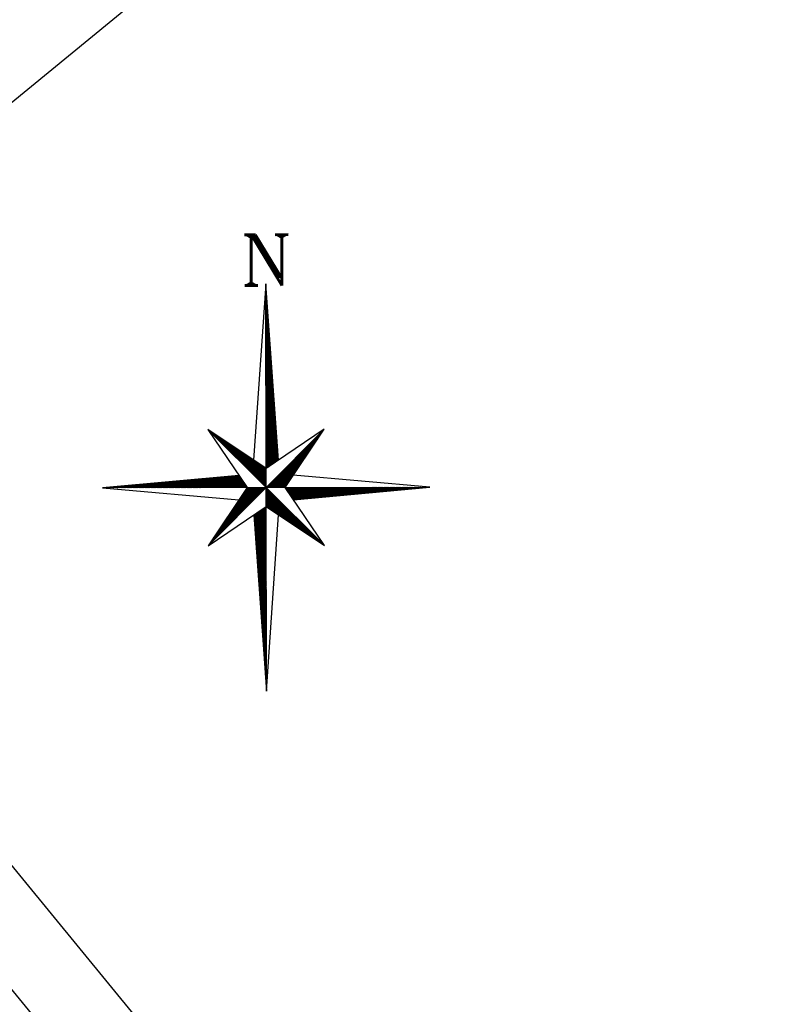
# Model space of a CAD drawing. Header units: feet. Extents: x 529188 to 529675, y 139816 to 140273.
# Tile 96 of 118: x 529552 to 529566, y 140080 to 140099. Entities that reach past the tile are written whole.
import ezdxf
from ezdxf.enums import TextEntityAlignment as Align

# ---------------------------------------------------------------- set-up
doc = ezdxf.new("R2010")
doc.units = ezdxf.units.FT
doc.header["$LTSCALE"] = 2
doc.header["$MEASUREMENT"] = 0
doc.linetypes.add('CONTINU', pattern=[0])
doc.layers.get('0').update_dxf_attribs({"linetype": 'CONTINUOUS'})
doc.layers.add('cadre250', color=7, linetype='CONTINUOUS')
doc.styles.add('ROMANT', font='ROMANT.SHX')

# ---------------------------------------------------------------- blocks, each defined once
blk = doc.blocks.new('*X34')
at = {"color": 0, "linetype": 'CONTINU'}
for p, q in [((72.04, 126.13), (72.05, 126.14)), ((72.04, 125.78), (72.07, 125.81)), ((72.04, 125.42), (72.1, 125.48)), ((72.04, 125.07), (72.12, 125.15)), ((72.04, 124.72), (72.14, 124.82)), ((72.04, 124.36), (72.17, 124.49)), ((72.04, 124.01), (72.19, 124.16)), ((72.04, 123.65), (72.21, 123.83)), ((72.04, 123.3), (72.24, 123.5)), ((72.04, 122.95), (72.26, 123.17)), ((72.04, 122.59), (72.28, 122.84)), ((72.04, 122.24), (72.31, 122.51)), ((72.04, 121.89), (72.33, 122.18)), ((72.04, 121.53), (72.35, 121.85)), ((72.04, 121.18), (72.38, 121.52)), ((72.04, 120.83), (72.4, 121.19)), ((72.04, 120.47), (72.42, 120.86)), ((72.04, 120.12), (72.45, 120.53)), ((72.04, 119.77), (72.47, 120.2)), ((72.04, 119.41), (72.49, 119.87)), ((72.04, 119.06), (72.52, 119.54)), ((72.04, 118.7), (72.54, 119.21)), ((72.04, 118.35), (72.56, 118.88)), ((72.04, 118), (72.59, 118.55)), ((72.04, 117.64), (72.61, 118.22)), ((72.04, 117.29), (72.63, 117.89)), ((72.04, 116.94), (72.66, 117.56)), ((72.04, 116.58), (72.68, 117.23)), ((72.04, 116.23), (72.7, 116.9)), ((72.04, 115.88), (72.73, 116.57)), ((72.04, 115.52), (72.75, 116.24)), ((72.04, 115.17), (72.77, 115.91)), ((72.04, 114.82), (72.8, 115.58)), ((72.04, 114.46), (72.82, 115.25)), ((72.04, 114.11), (72.84, 114.92)), ((72.04, 113.76), (72.87, 114.58)), ((72.04, 113.4), (72.89, 114.25)), ((72.04, 113.05), (72.91, 113.92)), ((72.04, 112.69), (72.94, 113.59)), ((72.04, 112.34), (72.96, 113.26)), ((72.04, 111.99), (72.98, 112.93)), ((72.04, 111.63), (73.01, 112.6)), ((72.04, 111.28), (73.03, 112.27)), ((72.04, 110.93), (73.05, 111.94)), ((72.04, 110.57), (73.08, 111.61)), ((72.04, 110.22), (73.1, 111.28)), ((72.04, 109.87), (73.12, 110.95)), ((72.04, 109.51), (73.15, 110.62)), ((72.04, 109.16), (73.17, 110.29)), ((72.04, 108.81), (73.19, 109.96)), ((72.04, 108.45), (73.22, 109.63)), ((72.04, 108.1), (73.24, 109.3)), ((72.04, 107.74), (73.26, 108.97)), ((72.04, 107.39), (73.29, 108.64)), ((72.04, 107.04), (73.31, 108.31)), ((72.04, 106.68), (73.33, 107.98)), ((72.04, 106.33), (73.36, 107.65)), ((72.04, 105.98), (73.38, 107.32)), ((72.04, 105.62), (73.4, 106.99)), ((72.04, 105.27), (73.43, 106.66)), ((72.04, 104.92), (73.45, 106.33)), ((72.04, 104.56), (73.47, 106)), ((72.04, 104.21), (73.5, 105.67)), ((72.04, 103.86), (73.52, 105.34)), ((72.04, 103.5), (73.54, 105.01)), ((72.04, 103.15), (73.57, 104.68)), ((72.04, 102.79), (73.59, 104.35)), ((72.04, 102.44), (73.61, 104.02)), ((72.04, 102.09), (73.64, 103.69)), ((72.04, 101.73), (73.66, 103.36)), ((72.04, 101.38), (73.68, 103.03)), ((72.04, 101.03), (73.71, 102.7)), ((72.04, 100.67), (73.73, 102.37)), ((72.04, 100.32), (73.75, 102.04)), ((72.04, 99.97), (73.78, 101.71)), ((72.04, 99.61), (73.8, 101.38)), ((72.04, 99.26), (73.82, 101.05)), ((72.04, 98.91), (73.85, 100.72)), ((72.04, 98.55), (73.87, 100.39)), ((72.04, 98.2), (73.89, 100.06)), ((72.04, 97.85), (73.92, 99.72)), ((72.04, 97.49), (73.94, 99.39)), ((72.04, 97.14), (73.96, 99.06)), ((72.04, 96.78), (73.99, 98.73)), ((72.04, 96.43), (74.01, 98.4)), ((72.04, 96.08), (74.03, 98.07)), ((72.04, 95.72), (74.06, 97.74)), ((72.04, 95.37), (74.08, 97.41)), ((72.04, 95.02), (74.1, 97.08)), ((72.04, 94.66), (74.13, 96.75)), ((72.04, 94.31), (74.15, 96.42)), ((72.04, 93.96), (74.17, 96.09)), ((72.04, 93.6), (74.2, 95.76)), ((72.04, 93.25), (74.22, 95.43)), ((72.04, 92.9), (74.24, 95.1)), ((72.04, 92.54), (74.27, 94.77)), ((72.04, 92.19), (74.29, 94.44)), ((72.04, 91.83), (74.31, 94.11)), ((72.04, 91.48), (74.34, 93.78)), ((72.04, 91.13), (74.36, 93.45)), ((72.04, 90.77), (74.38, 93.12)), ((72.04, 90.42), (74.41, 92.79)), ((72.04, 90.07), (74.43, 92.46)), ((72.04, 89.71), (74.45, 92.13)), ((72.04, 89.36), (74.48, 91.8)), ((72.04, 89.01), (74.5, 91.47)), ((72.04, 88.65), (74.52, 91.14)), ((72.04, 88.3), (74.55, 90.81)), ((72.04, 87.95), (74.57, 90.48)), ((72.04, 87.59), (74.59, 90.15)), ((72.04, 87.24), (74.62, 89.82)), ((72.04, 86.89), (74.64, 89.49)), ((72.04, 86.53), (74.66, 89.16)), ((72.04, 86.18), (74.69, 88.83)), ((72.04, 85.82), (74.71, 88.5)), ((72.04, 85.47), (74.73, 88.17)), ((72.04, 85.12), (74.76, 87.84)), ((72.04, 84.76), (74.78, 87.51)), ((72.04, 84.41), (74.8, 87.18)), ((72.04, 84.06), (74.83, 86.85)), ((72.04, 83.7), (74.85, 86.52)), ((72.04, 83.35), (74.87, 86.19)), ((72.04, 83), (74.9, 85.86)), ((72.04, 82.64), (74.92, 85.53)), ((72.04, 82.29), (74.94, 85.2)), ((72.04, 81.94), (74.97, 84.86)), ((72.04, 81.58), (74.99, 84.53)), ((72.04, 81.23), (75.01, 84.2)), ((55.02, 83.31), (55.05, 83.33)), ((55.2, 83.13), (55.26, 83.19)), ((55.38, 82.95), (55.47, 83.05)), ((55.55, 82.78), (55.68, 82.91)), ((55.73, 82.6), (55.89, 82.76)), ((55.91, 82.42), (56.11, 82.62)), ((56.08, 82.25), (56.32, 82.48)), ((56.26, 82.07), (56.53, 82.34)), ((56.44, 81.89), (56.74, 82.2)), ((56.61, 81.72), (56.95, 82.05)), ((56.79, 81.54), (57.16, 81.91)), ((56.97, 81.36), (57.37, 81.77)), ((57.14, 81.19), (57.58, 81.63)), ((57.32, 81.01), (57.8, 81.48)), ((57.5, 80.83), (58.01, 81.34)), ((72.04, 80.87), (75.04, 83.87)), ((72.04, 80.52), (75.06, 83.54)), ((72.04, 80.17), (75.08, 83.21)), ((72.04, 79.81), (75.11, 82.88)), ((72.04, 79.46), (75.13, 82.55)), ((72.04, 79.11), (75.15, 82.22)), ((72.04, 78.75), (75.18, 81.89)), ((72.04, 78.4), (75.2, 81.56)), ((72.31, 66.3), (88.62, 82.61)), ((72.66, 66.3), (87.9, 81.53)), ((57.67, 80.66), (58.22, 81.2)), ((57.85, 80.48), (58.43, 81.06)), ((58.03, 80.3), (58.64, 80.92)), ((58.21, 80.13), (58.85, 80.77)), ((58.38, 79.95), (59.06, 80.63)), ((58.56, 79.77), (59.28, 80.49)), ((58.74, 79.6), (59.49, 80.35)), ((58.91, 79.42), (59.7, 80.2)), ((59.09, 79.24), (59.91, 80.06)), ((59.27, 79.06), (60.12, 79.92)), ((59.44, 78.89), (60.33, 79.78)), ((59.62, 78.71), (60.54, 79.63)), ((59.8, 78.53), (60.75, 79.49)), ((59.97, 78.36), (60.97, 79.35)), ((60.15, 78.18), (61.18, 79.21)), ((60.33, 78), (61.39, 79.07)), ((60.5, 77.83), (61.6, 78.92)), ((60.68, 77.65), (61.81, 78.78)), ((60.86, 77.47), (62.02, 78.64)), ((61.03, 77.3), (62.23, 78.5)), ((72.04, 78.05), (75.22, 81.23)), ((72.04, 77.69), (75.25, 80.9)), ((72.04, 77.34), (75.27, 80.57)), ((72.04, 76.99), (75.29, 80.24)), ((72.04, 76.63), (75.32, 79.91)), ((72.04, 76.28), (75.34, 79.58)), ((72.04, 75.92), (75.36, 79.25)), ((72.04, 75.57), (75.39, 78.92)), ((72.04, 75.22), (75.41, 78.59)), ((73.01, 66.3), (87.17, 80.45)), ((73.37, 66.3), (86.44, 79.37)), ((61.21, 77.12), (62.44, 78.35)), ((61.39, 76.94), (62.66, 78.21)), ((61.56, 76.77), (62.87, 78.07)), ((61.74, 76.59), (63.08, 77.93)), ((61.92, 76.41), (63.29, 77.79)), ((62.09, 76.24), (63.5, 77.64)), ((62.27, 76.06), (63.71, 77.5)), ((62.45, 75.88), (63.92, 77.36)), ((62.62, 75.71), (64.14, 77.22)), ((62.8, 75.53), (64.35, 77.07)), ((62.98, 75.35), (64.56, 76.93)), ((63.16, 75.18), (64.77, 76.79)), ((63.33, 75), (64.98, 76.65)), ((63.51, 74.82), (65.19, 76.51)), ((63.69, 74.65), (65.4, 76.36)), ((63.86, 74.47), (65.61, 76.22)), ((64.04, 74.29), (65.83, 76.08)), ((64.22, 74.12), (66.04, 75.94)), ((64.39, 73.94), (66.25, 75.79)), ((64.57, 73.76), (66.46, 75.65)), ((64.75, 73.58), (66.67, 75.51)), ((72.04, 74.86), (75.43, 78.26)), ((72.04, 74.51), (75.46, 77.93)), ((72.04, 74.16), (75.48, 77.6)), ((72.04, 73.8), (75.5, 77.27)), ((72.04, 73.45), (75.53, 76.94)), ((72.04, 73.1), (75.55, 76.61)), ((72.04, 72.74), (75.57, 76.28)), ((72.04, 72.39), (75.6, 75.95)), ((72.04, 72.04), (75.62, 75.62)), ((73.72, 66.3), (85.71, 78.29)), ((74.07, 66.3), (84.98, 77.2)), ((74.43, 66.3), (84.25, 76.12)), ((64.92, 73.41), (66.88, 75.37)), ((65.1, 73.23), (67.09, 75.23)), ((65.28, 73.05), (67.3, 75.08)), ((65.45, 72.88), (67.52, 74.94)), ((65.63, 72.7), (67.73, 74.8)), ((65.81, 72.52), (67.94, 74.66)), ((65.98, 72.35), (68.15, 74.51)), ((66.16, 72.17), (68.36, 74.37)), ((66.34, 71.99), (68.57, 74.23)), ((66.51, 71.82), (68.78, 74.09)), ((66.69, 71.64), (69, 73.94)), ((66.87, 71.46), (69.21, 73.8)), ((67.04, 71.29), (69.42, 73.66)), ((67.22, 71.11), (69.63, 73.52)), ((67.4, 70.93), (69.84, 73.38)), ((67.57, 70.76), (70.05, 73.23)), ((67.75, 70.58), (70.26, 73.09)), ((67.93, 70.4), (70.47, 72.95)), ((68.1, 70.23), (70.69, 72.81)), ((68.28, 70.05), (70.9, 72.66)), ((72.7, 72.34), (75.64, 75.29)), ((73.78, 73.07), (75.67, 74.96)), ((74.78, 66.3), (83.53, 75.04)), ((74.86, 73.8), (75.69, 74.63)), ((75.13, 66.3), (82.8, 73.96)), ((75.49, 66.3), (82.07, 72.88)), ((58.52, 66.3), (61.93, 69.71)), ((58.87, 66.3), (62.32, 69.74)), ((59.22, 66.3), (62.71, 69.78)), ((59.58, 66.3), (63.09, 69.81)), ((59.93, 66.3), (63.48, 69.85)), ((60.28, 66.3), (63.87, 69.88)), ((60.64, 66.3), (64.1, 69.76)), ((68.46, 69.87), (71.11, 72.52)), ((68.64, 69.7), (71.32, 72.38)), ((68.81, 69.52), (71.53, 72.24)), ((68.99, 69.34), (71.74, 72.1)), ((69.17, 69.17), (71.95, 71.95)), ((69.34, 68.99), (72.04, 71.68)), ((69.52, 68.81), (72.04, 71.33)), ((69.7, 68.64), (72.04, 70.98)), ((69.87, 68.46), (72.04, 70.62)), ((70.05, 68.28), (72.04, 70.27)), ((70.23, 68.1), (72.04, 69.91)), ((75.84, 66.3), (81.34, 71.8)), ((76.19, 66.3), (80.61, 70.71)), ((28.82, 66.3), (29.32, 66.79)), ((29.17, 66.3), (29.7, 66.83)), ((29.53, 66.3), (30.09, 66.86)), ((29.88, 66.3), (30.48, 66.9)), ((30.23, 66.3), (30.87, 66.93)), ((30.59, 66.3), (31.26, 66.97)), ((30.94, 66.3), (31.65, 67)), ((31.29, 66.3), (32.03, 67.04)), ((31.65, 66.3), (32.42, 67.07)), ((32, 66.3), (32.81, 67.11)), ((32.35, 66.3), (33.2, 67.14)), ((32.71, 66.3), (33.59, 67.17)), ((33.06, 66.3), (33.98, 67.21)), ((33.41, 66.3), (34.36, 67.24)), ((33.77, 66.3), (34.75, 67.28)), ((34.12, 66.3), (35.14, 67.31)), ((34.48, 66.3), (35.53, 67.35)), ((34.83, 66.3), (35.92, 67.38)), ((35.18, 66.3), (36.31, 67.42)), ((35.54, 66.3), (36.69, 67.45)), ((35.89, 66.3), (37.08, 67.49)), ((36.24, 66.3), (37.47, 67.52)), ((36.6, 66.3), (37.86, 67.56)), ((36.95, 66.3), (38.25, 67.59)), ((37.3, 66.3), (38.63, 67.63)), ((37.66, 66.3), (39.02, 67.66)), ((38.01, 66.3), (39.41, 67.7)), ((38.36, 66.3), (39.8, 67.73)), ((38.72, 66.3), (40.19, 67.76)), ((39.07, 66.3), (40.58, 67.8)), ((39.43, 66.3), (40.96, 67.83)), ((39.78, 66.3), (41.35, 67.87)), ((40.13, 66.3), (41.74, 67.9)), ((40.49, 66.3), (42.13, 67.94)), ((40.84, 66.3), (42.52, 67.97)), ((41.19, 66.3), (42.91, 68.01)), ((41.55, 66.3), (43.29, 68.04)), ((41.9, 66.3), (43.68, 68.08)), ((42.25, 66.3), (44.07, 68.11)), ((42.61, 66.3), (44.46, 68.15)), ((42.96, 66.3), (44.85, 68.18)), ((43.31, 66.3), (45.23, 68.22)), ((43.67, 66.3), (45.62, 68.25)), ((44.02, 66.3), (46.01, 68.29)), ((44.37, 66.3), (46.4, 68.32)), ((44.73, 66.3), (46.79, 68.35)), ((45.08, 66.3), (47.18, 68.39)), ((45.44, 66.3), (47.56, 68.42)), ((45.79, 66.3), (47.95, 68.46)), ((46.14, 66.3), (48.34, 68.49)), ((46.5, 66.3), (48.73, 68.53)), ((46.85, 66.3), (49.12, 68.56)), ((47.2, 66.3), (49.51, 68.6)), ((47.56, 66.3), (49.89, 68.63)), ((47.91, 66.3), (50.28, 68.67)), ((48.26, 66.3), (50.67, 68.7)), ((48.62, 66.3), (51.06, 68.74)), ((48.97, 66.3), (51.45, 68.77)), ((49.32, 66.3), (51.84, 68.81)), ((49.68, 66.3), (52.22, 68.84)), ((50.03, 66.3), (52.61, 68.87)), ((50.39, 66.3), (53, 68.91)), ((50.74, 66.3), (53.39, 68.94)), ((51.09, 66.3), (53.78, 68.98)), ((51.45, 66.3), (54.16, 69.01)), ((51.8, 66.3), (54.55, 69.05)), ((52.15, 66.3), (54.94, 69.08)), ((52.51, 66.3), (55.33, 69.12)), ((52.86, 66.3), (55.72, 69.15)), ((53.21, 66.3), (56.11, 69.19)), ((53.57, 66.3), (56.49, 69.22)), ((53.92, 66.3), (56.88, 69.26)), ((54.27, 66.3), (57.27, 69.29)), ((54.63, 66.3), (57.66, 69.33)), ((54.98, 66.3), (58.05, 69.36)), ((55.33, 66.3), (58.44, 69.4)), ((55.69, 66.3), (58.82, 69.43)), ((56.04, 66.3), (59.21, 69.46)), ((56.4, 66.3), (59.6, 69.5)), ((56.75, 66.3), (59.99, 69.53)), ((57.1, 66.3), (60.38, 69.57)), ((57.46, 66.3), (60.76, 69.6)), ((57.81, 66.3), (61.15, 69.64)), ((58.16, 66.3), (61.54, 69.67)), ((60.99, 66.3), (64.24, 69.55)), ((61.35, 66.3), (64.39, 69.34)), ((61.7, 66.3), (64.53, 69.12)), ((62.05, 66.3), (64.67, 68.91)), ((62.41, 66.3), (64.81, 68.7)), ((62.76, 66.3), (64.96, 68.49)), ((63.11, 66.3), (65.1, 68.28)), ((63.47, 66.3), (65.24, 68.07)), ((63.82, 66.3), (65.38, 67.86)), ((64.17, 66.3), (65.52, 67.65)), ((64.53, 66.3), (65.67, 67.43)), ((64.88, 66.3), (65.81, 67.22)), ((65.23, 66.3), (65.95, 67.01)), ((65.59, 66.3), (66.09, 66.8)), ((70.4, 67.93), (72.04, 69.56)), ((70.58, 67.75), (72.04, 69.21)), ((70.76, 67.57), (72.04, 68.85)), ((70.93, 67.4), (72.04, 68.5)), ((71.11, 67.22), (72.04, 68.15)), ((71.29, 67.04), (72.04, 67.79)), ((71.46, 66.87), (72.04, 67.44)), ((71.64, 66.69), (72.04, 67.09)), ((76.55, 66.3), (79.88, 69.63)), ((76.9, 66.3), (79.16, 68.55)), ((77.26, 66.3), (78.43, 67.47)), ((23.87, 66.3), (23.88, 66.31)), ((24.22, 66.3), (24.27, 66.34)), ((24.58, 66.3), (24.66, 66.38)), ((24.93, 66.3), (25.05, 66.41)), ((25.28, 66.3), (25.43, 66.45)), ((25.64, 66.3), (25.82, 66.48)), ((25.99, 66.3), (26.21, 66.52)), ((26.34, 66.3), (26.6, 66.55)), ((26.7, 66.3), (26.99, 66.59)), ((27.05, 66.3), (27.38, 66.62)), ((27.4, 66.3), (27.76, 66.65)), ((27.76, 66.3), (28.15, 66.69)), ((28.11, 66.3), (28.54, 66.72)), ((28.46, 66.3), (28.93, 66.76)), ((55.06, 49.41), (71.95, 66.3)), ((55.79, 50.49), (71.6, 66.3)), ((56.52, 51.57), (71.24, 66.3)), ((57.25, 52.65), (70.89, 66.3)), ((57.98, 53.73), (70.54, 66.3)), ((58.71, 54.82), (70.18, 66.3)), ((59.43, 55.9), (69.83, 66.3)), ((60.16, 56.98), (69.48, 66.3)), ((60.89, 58.06), (69.12, 66.3)), ((61.62, 59.14), (68.77, 66.3)), ((62.35, 60.23), (68.42, 66.3)), ((63.08, 61.31), (68.06, 66.3)), ((63.8, 62.39), (67.71, 66.3)), ((64.53, 63.47), (67.36, 66.3)), ((65.26, 64.55), (67, 66.3)), ((65.94, 66.3), (66.24, 66.59)), ((65.99, 65.64), (66.65, 66.3)), ((66.3, 66.3), (66.38, 66.38)), ((71.82, 66.51), (72.04, 66.73)), ((71.99, 66.34), (72.04, 66.38)), ((72.04, 66.03), (72.17, 66.16)), ((72.04, 65.67), (72.35, 65.98)), ((72.04, 65.32), (72.52, 65.81)), ((72.04, 64.96), (72.7, 65.63)), ((72.04, 64.61), (72.88, 65.45)), ((72.04, 64.26), (73.05, 65.28)), ((72.04, 63.9), (73.23, 65.1)), ((72.04, 63.55), (73.41, 64.92)), ((72.04, 63.2), (73.58, 64.75)), ((72.04, 62.84), (73.76, 64.57)), ((72.04, 62.49), (73.94, 64.39)), ((72.04, 62.14), (74.12, 64.22)), ((72.04, 61.78), (74.29, 64.04)), ((77.61, 66.3), (77.7, 66.39)), ((77.77, 66.1), (77.96, 66.3)), ((77.91, 65.89), (78.32, 66.3)), ((78.05, 65.68), (78.67, 66.3)), ((78.2, 65.47), (79.02, 66.3)), ((78.34, 65.26), (79.38, 66.3)), ((78.48, 65.04), (79.73, 66.3)), ((78.62, 64.83), (80.08, 66.3)), ((78.76, 64.62), (80.44, 66.3)), ((78.91, 64.41), (80.79, 66.3)), ((79.05, 64.2), (81.14, 66.3)), ((79.19, 63.99), (81.5, 66.3)), ((79.33, 63.78), (81.85, 66.3)), ((79.48, 63.57), (82.21, 66.3)), ((79.62, 63.35), (82.56, 66.3)), ((79.76, 63.14), (82.91, 66.3)), ((79.9, 62.93), (83.27, 66.3)), ((80.04, 62.72), (83.62, 66.3)), ((80.41, 62.73), (83.97, 66.3)), ((80.79, 62.76), (84.33, 66.3)), ((81.18, 62.8), (84.68, 66.3)), ((81.57, 62.83), (85.03, 66.3)), ((81.96, 62.87), (85.39, 66.3)), ((82.35, 62.9), (85.74, 66.3)), ((82.73, 62.94), (86.09, 66.3)), ((83.12, 62.97), (86.45, 66.3)), ((83.51, 63), (86.8, 66.3)), ((83.9, 63.04), (87.15, 66.3)), ((84.29, 63.07), (87.51, 66.3)), ((84.68, 63.11), (87.86, 66.3)), ((85.06, 63.14), (88.22, 66.3)), ((85.45, 63.18), (88.57, 66.3)), ((85.84, 63.21), (88.92, 66.3)), ((86.23, 63.25), (89.28, 66.3)), ((86.62, 63.28), (89.63, 66.3)), ((87.01, 63.32), (89.98, 66.3)), ((87.39, 63.35), (90.34, 66.3)), ((87.78, 63.39), (90.69, 66.3)), ((88.17, 63.42), (91.04, 66.3)), ((88.56, 63.46), (91.4, 66.3)), ((88.95, 63.49), (91.75, 66.3)), ((89.33, 63.53), (92.1, 66.3)), ((89.72, 63.56), (92.46, 66.3)), ((90.11, 63.59), (92.81, 66.3)), ((90.5, 63.63), (93.17, 66.3)), ((90.89, 63.66), (93.52, 66.3)), ((91.28, 63.7), (93.87, 66.3)), ((91.66, 63.73), (94.23, 66.3)), ((92.05, 63.77), (94.58, 66.3)), ((92.44, 63.8), (94.93, 66.3)), ((92.83, 63.84), (95.29, 66.3)), ((93.22, 63.87), (95.64, 66.3)), ((93.61, 63.91), (95.99, 66.3)), ((93.99, 63.94), (96.35, 66.3)), ((94.38, 63.98), (96.7, 66.3)), ((94.77, 64.01), (97.05, 66.3)), ((95.16, 64.05), (97.41, 66.3)), ((95.55, 64.08), (97.76, 66.3)), ((95.93, 64.12), (98.11, 66.3)), ((96.32, 64.15), (98.47, 66.3)), ((96.71, 64.18), (98.82, 66.3)), ((97.1, 64.22), (99.18, 66.3)), ((97.49, 64.25), (99.53, 66.3)), ((97.88, 64.29), (99.88, 66.3)), ((98.26, 64.32), (100.24, 66.3)), ((98.65, 64.36), (100.59, 66.3)), ((99.04, 64.39), (100.94, 66.3)), ((99.43, 64.43), (101.3, 66.3)), ((99.82, 64.46), (101.65, 66.3)), ((100.21, 64.5), (102, 66.3)), ((100.59, 64.53), (102.36, 66.3)), ((100.98, 64.57), (102.71, 66.3)), ((101.37, 64.6), (103.06, 66.3)), ((101.76, 64.64), (103.42, 66.3)), ((102.15, 64.67), (103.77, 66.3)), ((102.54, 64.7), (104.13, 66.3)), ((102.92, 64.74), (104.48, 66.3)), ((103.31, 64.77), (104.83, 66.3)), ((103.7, 64.81), (105.19, 66.3)), ((104.09, 64.84), (105.54, 66.3)), ((104.48, 64.88), (105.89, 66.3)), ((104.86, 64.91), (106.25, 66.3)), ((105.25, 64.95), (106.6, 66.3)), ((105.64, 64.98), (106.95, 66.3)), ((106.03, 65.02), (107.31, 66.3)), ((106.42, 65.05), (107.66, 66.3)), ((106.81, 65.09), (108.01, 66.3)), ((107.19, 65.12), (108.37, 66.3)), ((107.58, 65.16), (108.72, 66.3)), ((107.97, 65.19), (109.08, 66.3)), ((108.36, 65.23), (109.43, 66.3)), ((108.75, 65.26), (109.78, 66.3)), ((109.14, 65.29), (110.14, 66.3)), ((109.52, 65.33), (110.49, 66.3)), ((109.91, 65.36), (110.84, 66.3)), ((110.3, 65.4), (111.2, 66.3)), ((110.69, 65.43), (111.55, 66.3)), ((111.08, 65.47), (111.9, 66.3)), ((111.46, 65.5), (112.26, 66.3)), ((111.85, 65.54), (112.61, 66.3)), ((112.24, 65.57), (112.96, 66.3)), ((112.63, 65.61), (113.32, 66.3)), ((113.02, 65.64), (113.67, 66.3)), ((113.41, 65.68), (114.02, 66.3)), ((113.79, 65.71), (114.38, 66.3)), ((114.18, 65.75), (114.73, 66.3)), ((114.57, 65.78), (115.09, 66.3)), ((114.96, 65.82), (115.44, 66.3)), ((115.35, 65.85), (115.79, 66.3)), ((115.74, 65.88), (116.15, 66.3)), ((116.12, 65.92), (116.5, 66.3)), ((116.51, 65.95), (116.85, 66.3)), ((116.9, 65.99), (117.21, 66.3)), ((117.29, 66.02), (117.56, 66.3)), ((117.68, 66.06), (117.91, 66.3)), ((118.07, 66.09), (118.27, 66.3)), ((118.45, 66.13), (118.62, 66.3)), ((118.84, 66.16), (118.97, 66.3)), ((119.23, 66.2), (119.33, 66.3)), ((119.62, 66.23), (119.68, 66.3)), ((120.01, 66.27), (120.04, 66.3)), ((72.04, 61.43), (74.47, 63.86)), ((72.04, 61.08), (74.65, 63.69)), ((72.04, 60.72), (74.82, 63.51)), ((72.23, 60.56), (75, 63.33)), ((72.44, 60.42), (75.18, 63.16)), ((72.65, 60.28), (75.35, 62.98)), ((72.86, 60.14), (75.53, 62.8)), ((73.07, 59.99), (75.71, 62.62)), ((73.29, 59.85), (75.88, 62.45)), ((73.5, 59.71), (76.06, 62.27)), ((73.71, 59.57), (76.24, 62.09)), ((73.92, 59.42), (76.41, 61.92)), ((74.13, 59.28), (76.59, 61.74)), ((74.34, 59.14), (76.77, 61.56)), ((74.55, 59), (76.94, 61.39)), ((74.77, 58.86), (77.12, 61.21)), ((74.98, 58.71), (77.3, 61.03)), ((68.37, 58.12), (68.7, 58.45)), ((68.4, 57.79), (69.78, 59.18)), ((68.42, 57.46), (70.86, 59.9)), ((68.44, 57.13), (71.95, 60.63)), ((68.47, 56.8), (72.04, 60.37)), ((68.49, 56.47), (72.04, 60.01)), ((68.51, 56.14), (72.04, 59.66)), ((68.54, 55.81), (72.04, 59.31)), ((68.56, 55.48), (72.04, 58.95)), ((68.58, 55.15), (72.04, 58.6)), ((68.61, 54.82), (72.04, 58.25)), ((75.19, 58.57), (77.47, 60.86)), ((75.4, 58.43), (77.65, 60.68)), ((75.61, 58.29), (77.83, 60.5)), ((75.82, 58.14), (78, 60.33)), ((76.03, 58), (78.18, 60.15)), ((76.24, 57.86), (78.36, 59.97)), ((76.46, 57.72), (78.53, 59.8)), ((76.67, 57.57), (78.71, 59.62)), ((76.88, 57.43), (78.89, 59.44)), ((77.09, 57.29), (79.06, 59.27)), ((77.3, 57.15), (79.24, 59.09)), ((77.51, 57.01), (79.42, 58.91)), ((77.72, 56.86), (79.6, 58.74)), ((77.93, 56.72), (79.77, 58.56)), ((78.15, 56.58), (79.95, 58.38)), ((78.36, 56.44), (80.13, 58.21)), ((68.63, 54.49), (72.04, 57.89)), ((68.65, 54.16), (72.04, 57.54)), ((68.68, 53.83), (72.04, 57.19)), ((68.7, 53.5), (72.04, 56.83)), ((68.72, 53.17), (72.04, 56.48)), ((68.75, 52.84), (72.04, 56.13)), ((68.77, 52.51), (72.04, 55.77)), ((68.79, 52.17), (72.04, 55.42)), ((78.57, 56.29), (80.3, 58.03)), ((78.78, 56.15), (80.48, 57.85)), ((78.99, 56.01), (80.66, 57.67)), ((79.2, 55.87), (80.83, 57.5)), ((79.41, 55.73), (81.01, 57.32)), ((79.62, 55.58), (81.19, 57.14)), ((79.84, 55.44), (81.36, 56.97)), ((80.05, 55.3), (81.54, 56.79)), ((80.26, 55.16), (81.72, 56.61)), ((80.47, 55.01), (81.89, 56.44)), ((80.68, 54.87), (82.07, 56.26)), ((80.89, 54.73), (82.25, 56.08)), ((81.1, 54.59), (82.42, 55.91)), ((81.32, 54.45), (82.6, 55.73)), ((81.53, 54.3), (82.78, 55.55)), ((81.74, 54.16), (82.95, 55.38)), ((81.95, 54.02), (83.13, 55.2)), ((68.82, 51.84), (72.04, 55.07)), ((68.84, 51.51), (72.04, 54.71)), ((68.86, 51.18), (72.04, 54.36)), ((68.89, 50.85), (72.04, 54)), ((68.91, 50.52), (72.04, 53.65)), ((68.93, 50.19), (72.04, 53.3)), ((68.96, 49.86), (72.04, 52.94)), ((68.98, 49.53), (72.04, 52.59)), ((82.16, 53.88), (83.31, 55.02)), ((82.37, 53.73), (83.48, 54.85)), ((82.58, 53.59), (83.66, 54.67)), ((82.79, 53.45), (83.84, 54.49)), ((83.01, 53.31), (84.01, 54.32)), ((83.22, 53.17), (84.19, 54.14)), ((83.43, 53.02), (84.37, 53.96)), ((83.64, 52.88), (84.55, 53.79)), ((83.85, 52.74), (84.72, 53.61)), ((84.06, 52.6), (84.9, 53.43)), ((84.27, 52.45), (85.08, 53.26)), ((84.48, 52.31), (85.25, 53.08)), ((84.7, 52.17), (85.43, 52.9)), ((84.91, 52.03), (85.61, 52.73)), ((85.12, 51.88), (85.78, 52.55)), ((85.33, 51.74), (85.96, 52.37)), ((69, 49.2), (72.04, 52.24)), ((69.03, 48.87), (72.04, 51.88)), ((69.05, 48.54), (72.04, 51.53)), ((69.07, 48.21), (72.04, 51.18)), ((69.1, 47.88), (72.04, 50.82)), ((69.12, 47.55), (72.04, 50.47)), ((69.14, 47.22), (72.04, 50.12)), ((69.17, 46.89), (72.04, 49.76)), ((69.19, 46.56), (72.04, 49.41)), ((85.54, 51.6), (86.14, 52.19)), ((85.75, 51.46), (86.31, 52.02)), ((85.96, 51.32), (86.49, 51.84)), ((86.18, 51.17), (86.67, 51.66)), ((86.39, 51.03), (86.84, 51.49)), ((86.6, 50.89), (87.02, 51.31)), ((86.81, 50.75), (87.2, 51.13)), ((87.02, 50.6), (87.37, 50.96)), ((87.23, 50.46), (87.55, 50.78)), ((87.44, 50.32), (87.73, 50.6)), ((87.65, 50.18), (87.9, 50.43)), ((87.87, 50.04), (88.08, 50.25)), ((88.08, 49.89), (88.26, 50.07)), ((88.29, 49.75), (88.43, 49.9)), ((88.5, 49.61), (88.61, 49.72)), ((88.71, 49.47), (88.79, 49.54)), ((88.92, 49.32), (88.96, 49.37)), ((69.21, 46.23), (72.04, 49.05)), ((69.24, 45.9), (72.04, 48.7)), ((69.26, 45.57), (72.04, 48.35)), ((69.28, 45.24), (72.04, 47.99)), ((69.31, 44.91), (72.04, 47.64)), ((69.33, 44.58), (72.04, 47.29)), ((69.35, 44.25), (72.04, 46.93)), ((69.38, 43.92), (72.04, 46.58)), ((89.13, 49.18), (89.14, 49.19)), ((69.4, 43.59), (72.04, 46.23)), ((69.42, 43.26), (72.04, 45.87)), ((69.45, 42.93), (72.04, 45.52)), ((69.47, 42.6), (72.04, 45.17)), ((69.49, 42.27), (72.04, 44.81)), ((69.52, 41.94), (72.04, 44.46)), ((69.54, 41.61), (72.04, 44.11)), ((69.56, 41.28), (72.04, 43.75)), ((69.59, 40.95), (72.04, 43.4)), ((69.61, 40.62), (72.04, 43.04)), ((69.63, 40.29), (72.04, 42.69)), ((69.66, 39.96), (72.04, 42.34)), ((69.68, 39.63), (72.04, 41.98)), ((69.7, 39.3), (72.04, 41.63)), ((69.73, 38.97), (72.04, 41.28)), ((69.75, 38.64), (72.04, 40.92)), ((69.77, 38.31), (72.04, 40.57)), ((69.8, 37.98), (72.04, 40.22)), ((69.82, 37.65), (72.04, 39.86)), ((69.84, 37.31), (72.04, 39.51)), ((69.87, 36.98), (72.04, 39.16)), ((69.89, 36.65), (72.04, 38.8)), ((69.91, 36.32), (72.04, 38.45)), ((69.94, 35.99), (72.04, 38.09)), ((69.96, 35.66), (72.04, 37.74)), ((69.98, 35.33), (72.04, 37.39)), ((70.01, 35), (72.04, 37.03)), ((70.03, 34.67), (72.04, 36.68)), ((70.05, 34.34), (72.04, 36.33)), ((70.08, 34.01), (72.04, 35.97)), ((70.1, 33.68), (72.04, 35.62)), ((70.12, 33.35), (72.04, 35.27)), ((70.15, 33.02), (72.04, 34.91)), ((70.17, 32.69), (72.04, 34.56)), ((70.19, 32.36), (72.04, 34.21)), ((70.22, 32.03), (72.04, 33.85)), ((70.24, 31.7), (72.04, 33.5)), ((70.26, 31.37), (72.04, 33.14)), ((70.29, 31.04), (72.04, 32.79)), ((70.31, 30.71), (72.04, 32.44)), ((70.33, 30.38), (72.04, 32.08)), ((70.36, 30.05), (72.04, 31.73)), ((70.38, 29.72), (72.04, 31.38)), ((70.4, 29.39), (72.04, 31.02)), ((70.43, 29.06), (72.04, 30.67)), ((70.45, 28.73), (72.04, 30.32)), ((70.47, 28.4), (72.04, 29.96)), ((70.5, 28.07), (72.04, 29.61)), ((70.52, 27.74), (72.04, 29.26)), ((70.54, 27.41), (72.04, 28.9)), ((70.57, 27.08), (72.04, 28.55)), ((70.59, 26.75), (72.04, 28.2)), ((70.61, 26.42), (72.04, 27.84)), ((70.64, 26.09), (72.04, 27.49)), ((70.66, 25.76), (72.04, 27.13)), ((70.68, 25.43), (72.04, 26.78)), ((70.7, 25.1), (72.04, 26.43)), ((70.73, 24.77), (72.04, 26.07)), ((70.75, 24.44), (72.04, 25.72)), ((70.77, 24.11), (72.04, 25.37)), ((70.8, 23.78), (72.04, 25.01)), ((70.82, 23.45), (72.04, 24.66)), ((70.84, 23.12), (72.04, 24.31)), ((70.87, 22.79), (72.04, 23.95)), ((70.89, 22.45), (72.04, 23.6)), ((70.91, 22.12), (72.04, 23.25)), ((70.94, 21.79), (72.04, 22.89)), ((70.96, 21.46), (72.04, 22.54)), ((70.98, 21.13), (72.04, 22.18)), ((71.01, 20.8), (72.04, 21.83)), ((71.03, 20.47), (72.04, 21.48)), ((71.05, 20.14), (72.04, 21.12)), ((71.08, 19.81), (72.04, 20.77)), ((71.1, 19.48), (72.04, 20.42)), ((71.12, 19.15), (72.04, 20.06)), ((71.15, 18.82), (72.04, 19.71)), ((71.17, 18.49), (72.04, 19.36)), ((71.19, 18.16), (72.04, 19)), ((71.22, 17.83), (72.04, 18.65)), ((71.24, 17.5), (72.04, 18.3)), ((71.26, 17.17), (72.04, 17.94)), ((71.29, 16.84), (72.04, 17.59)), ((71.31, 16.51), (72.04, 17.23)), ((71.33, 16.18), (72.04, 16.88)), ((71.36, 15.85), (72.04, 16.53)), ((71.38, 15.52), (72.04, 16.17)), ((71.4, 15.19), (72.04, 15.82)), ((71.43, 14.86), (72.04, 15.47)), ((71.45, 14.53), (72.04, 15.11)), ((71.47, 14.2), (72.04, 14.76)), ((71.5, 13.87), (72.04, 14.41)), ((71.52, 13.54), (72.04, 14.05)), ((71.54, 13.21), (72.04, 13.7)), ((71.57, 12.88), (72.04, 13.35)), ((71.59, 12.55), (72.04, 12.99)), ((71.61, 12.22), (72.04, 12.64)), ((71.64, 11.89), (72.04, 12.29)), ((71.66, 11.56), (72.04, 11.93)), ((71.68, 11.23), (72.04, 11.58)), ((71.71, 10.9), (72.04, 11.22)), ((71.73, 10.57), (72.04, 10.87)), ((71.75, 10.24), (72.04, 10.52)), ((71.78, 9.91), (72.04, 10.16)), ((71.8, 9.58), (72.04, 9.81)), ((71.82, 9.25), (72.04, 9.46)), ((71.85, 8.92), (72.04, 9.1)), ((71.87, 8.59), (72.04, 8.75)), ((71.89, 8.26), (72.04, 8.4)), ((71.92, 7.93), (72.04, 8.04)), ((71.94, 7.59), (72.04, 7.69)), ((71.96, 7.26), (72.04, 7.34)), ((71.99, 6.93), (72.04, 6.98)), ((72.01, 6.6), (72.04, 6.63)), ((72.03, 6.27), (72.04, 6.27))]:
    blk.add_line(p, q, dxfattribs=at)
blk = doc.blocks.new('ROSVE200')
at = {"linetype": 'CONTINU'}
for p, q in [((0.084, 7.578), (-0.375, 1.083)), ((0.543, 1.083), (0.084, 7.578)), ((0.084, -7.431), (0.084, 7.578)), ((-2.059, 2.216), (2.227, -2.07)), ((2.227, 2.216), (-2.059, -2.07)), ((-0.919, 0.523), (-5.953, 0.073)), ((6.121, 0.073), (1.087, 0.523)), ((-5.953, 0.073), (-0.919, -0.376)), ((0.084, 0.073), (-5.953, 0.073)), ((0.084, 0.073), (6.121, 0.073)), ((1.087, -0.376), (6.121, 0.073)), ((-0.375, -0.936), (0.084, -7.431)), ((0.084, -7.431), (0.543, -0.936))]:
    blk.add_line(p, q, dxfattribs=at)
blk.add_lwpolyline([(2.227, 2.216), (0.084, 0.774), (-2.059, 2.216), (-0.617, 0.073), (-2.059, -2.07), (0.084, -0.627), (2.227, -2.07), (0.784, 0.073)], close=True, dxfattribs=at)
at = {"linetype": 'CONTINU', "xscale": 0.125, "yscale": 0.125, "zscale": 0.125}
blk.add_blockref('*X34', (-8.921, -8.214), dxfattribs=at)
at = {"linetype": 'CONTINU', "style": 'ROMANT'}
blk.add_text('N', height=1.875, dxfattribs=at).set_placement((0.113, 8.456), align=Align.MIDDLE_CENTER)

msp = doc.modelspace()

# ---------------------------------------------------------------- linework, layer by layer
msp.add_lwpolyline([(529586.679, 140040.981), (529664.347, 140104.621), (529623.065, 140155.002), (529545.397, 140091.362)], close=True)
at = {"layer": 'cadre250', "flags": 128}
msp.add_lwpolyline([(529592.062, 140032.132), (529540.923, 140094.544), (529579.853, 140126.443)], dxfattribs=at)

# ---------------------------------------------------------------- block references
at = {"xscale": 0.500000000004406, "yscale": 0.500000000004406, "zscale": 0.500000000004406, "rotation": 0.1115606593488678}
msp.add_blockref('ROSVE200', (529556.945, 140089.879), dxfattribs=at)

doc.saveas('drawing.dxf')
